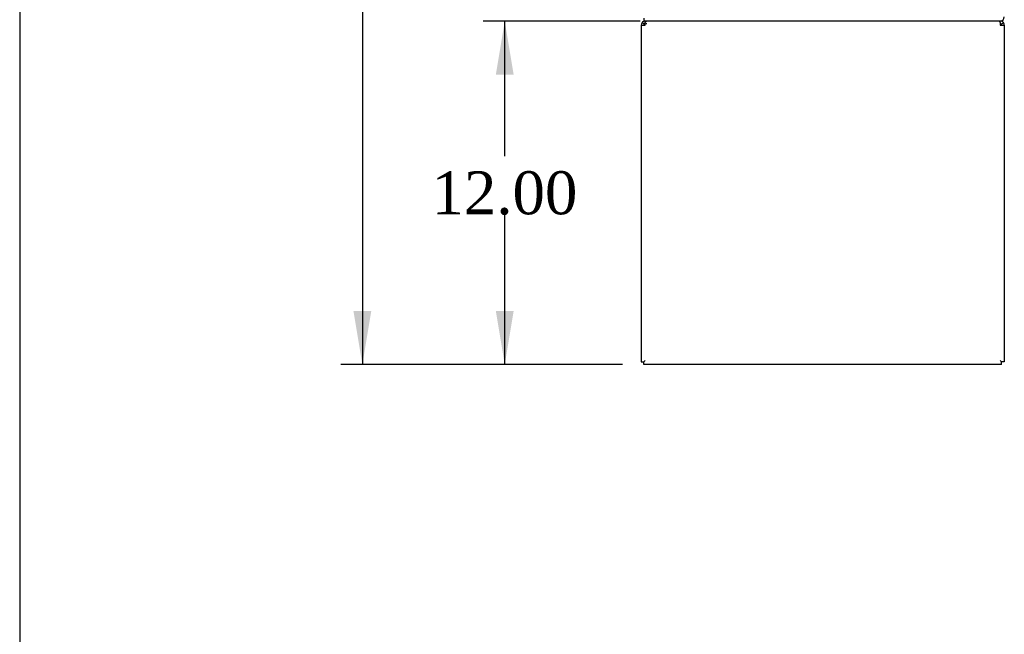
# Model space of a CAD drawing. Header units: inches. Extents: x 1 to 359, y -2 to 239.
# Tile 6 of 24: x 1 to 36, y 91 to 113. Entities that reach past the tile are written whole.
import ezdxf
from ezdxf.enums import TextEntityAlignment as Align
from ezdxf.lldxf.tags import DXFTag

# ---------------------------------------------------------------- set-up
doc = ezdxf.new("R2010")
doc.units = ezdxf.units.IN
doc.header["$MEASUREMENT"] = 0
for name, color, linetype in [('COM54926', 7, 'Continuous'), ('COM71190-1', 7, 'Continuous'), ('Default', 7, 'Continuous')]:
    doc.layers.add(name, color=color, linetype=linetype)
doc.styles.add('SEACAD_Times_New_Roman', font='times.ttf')
tags = doc.linetypes.add('HIDDEN2', pattern=[0.1875, 0.125, -0.0625]).pattern_tags.tags
tags[6:7] = [DXFTag(74, 4), DXFTag(75, 0), DXFTag(340, '0'), DXFTag(46, 0.0), DXFTag(50, 0.0), DXFTag(44, 0.0), DXFTag(45, 0.0)]
tags[4:5] = [DXFTag(74, 4), DXFTag(75, 0), DXFTag(340, '0'), DXFTag(46, 0.0), DXFTag(50, 0.0), DXFTag(44, 0.0), DXFTag(45, 0.0)]
doc.dimstyles.new('HAMMOND_(STH_-_300x200)', dxfattribs={"dimtxt": 1.5, "dimasz": 1.875, "dimexe": 0.75, "dimexo": 0.75, "dimgap": 0.375, "dimtad": 0, "dimtih": 1, "dimtoh": 1, "dimzin": 0, "dimdsep": 46, "dimtxsty": 'SEACAD_Times_New_Roman', "dimblk1": '_SE_FILLED', "dimblk2": '_SE_FILLED', "dimsah": 1, "dimcen": 0.75, "dimadec": 0, "dimazin": 0, "dimtfac": 0.8, "dimtofl": 0, "dimtmove": 0, "dimatfit": 3, "dimfxl": 1, "dimtolj": 1, "dimtzin": 0, "dimarcsym": 0})

# ---------------------------------------------------------------- blocks, each defined once
blk = doc.blocks.new('SE3')
at = {"layer": 'COM54926', "color": 7, "linetype": 'Continuous'}
for p, q in [((23.034, 112.667), (23.034, 100.905)), ((23.034, 112.667), (23.177, 112.667)), ((23.139, 112.696), (23.064, 112.754)), ((23.177, 112.754), (23.177, 112.81)), ((23.177, 112.667), (23.177, 112.754)), ((35.579, 112.754), (35.579, 112.81)), ((35.579, 112.754), (35.579, 112.667)), ((35.579, 112.667), (35.722, 112.667)), ((35.617, 112.696), (35.693, 112.754)), ((35.722, 112.667), (35.722, 100.905)), ((23.034, 100.905), (23.129, 100.905)), ((23.129, 100.905), (23.177, 100.953)), ((23.129, 100.905), (23.177, 100.953)), ((23.129, 100.81), (23.129, 100.905)), ((35.627, 100.81), (23.129, 100.81)), ((35.627, 100.905), (35.579, 100.953)), ((35.627, 100.905), (35.579, 100.953)), ((35.722, 100.905), (35.627, 100.905)), ((35.627, 100.81), (35.627, 100.905))]:
    blk.add_line(p, q, dxfattribs=at)
for centre, radius, start, end in [((23.177, 112.667), 0.143, 142.4162, 180), ((23.177, 112.667), 0.143, 90, 142.4161), ((23.177, 112.667), 0.048, 142.4162, 180), ((23.177, 112.667), 0.048, 90, 142.4162), ((35.579, 112.667), 0.143, 37.5839, 90), ((35.579, 112.667), 0.048, 37.5838, 90), ((35.579, 112.667), 0.048, 0, 37.5838), ((35.579, 112.667), 0.143, 0, 37.5838)]:
    blk.add_arc(centre, radius, start, end, dxfattribs=at)
at = {"layer": 'COM54926', "color": 7, "linetype": 'HIDDEN2'}
blk.add_arc((23.239, 112.604), 0.11, 92.1547, 123.9357, dxfattribs=at)
at = {"layer": 'COM54926', "color": 7, "linetype": 'Continuous'}
for points in [[(23.235, 112.81), (23.225, 112.81), (23.216, 112.805), (23.197, 112.785), (23.187, 112.771), (23.177, 112.754)], [(35.579, 112.754), (35.57, 112.771), (35.56, 112.785), (35.541, 112.805), (35.531, 112.81), (35.522, 112.81)]]:
    blk.add_open_spline(points, degree=3, knots=[0, 0, 0, 0, 0.5, 0.5, 1, 1, 1, 1], dxfattribs=at)
at = {"layer": 'COM71190-1', "color": 7, "linetype": 'Continuous'}
for p in [(23.129, 112.905), (35.579, 112.81)]:
    blk.add_line(p, (23.129, 112.81), dxfattribs=at)
blk.add_arc((35.579, 112.953), 0.143, 270, 0, dxfattribs=at)
blk = doc.blocks.new('DMBLK3940')
at = {"layer": 'Default', "linetype": 'Continuous'}
for points in [[(12.98, 171.06), (13.605, 171.06), (13.292, 172.935)], [(12.98, 102.685), (13.292, 100.81), (13.605, 102.685)]]:
    blk.add_hatch(color=7, dxfattribs=at).paths.add_polyline_path(points)
at = {"layer": 'Default', "color": 7, "linetype": 'Continuous'}
for p, q in [((22.379, 172.935), (12.542, 172.935)), ((13.292, 172.935), (13.292, 138.147)), ((13.292, 136.122), (13.292, 100.81)), ((22.379, 100.81), (12.542, 100.81))]:
    blk.add_line(p, q, dxfattribs=at)
at = {"layer": 'Default', "color": 7, "linetype": 'Continuous', "style": 'SEACAD_Times_New_Roman'}
blk.add_text('72.13', height=1.5, dxfattribs=at).set_placement((10.733, 137.622), align=Align.TOP_LEFT)
blk = doc.blocks.new('_SE_FILLED')
at = {"color": 0}
blk.add_line((0, 0), (-1, 0), dxfattribs=at)
blk.add_solid([(0, 0), (-1, -0.1665), (-1, 0.1665), (0, 0)], dxfattribs=at)
blk = doc.blocks.new('DMBLK3954')
at = {"layer": 'Default', "linetype": 'Continuous'}
for points in [[(17.955, 110.935), (18.58, 110.935), (18.268, 112.81)], [(17.955, 102.685), (18.268, 100.81), (18.58, 102.685)]]:
    blk.add_hatch(color=7, dxfattribs=at).paths.add_polyline_path(points)
at = {"layer": 'Default', "color": 7, "linetype": 'Continuous'}
for p, q in [((23.004, 112.81), (17.518, 112.81)), ((18.268, 108.085), (18.268, 112.81)), ((18.268, 100.81), (18.268, 106.06)), ((22.379, 100.81), (17.518, 100.81))]:
    blk.add_line(p, q, dxfattribs=at)
at = {"layer": 'Default', "color": 7, "linetype": 'Continuous', "style": 'SEACAD_Times_New_Roman'}
blk.add_text('12.00', height=1.5, dxfattribs=at).set_placement((15.708, 107.56), align=Align.TOP_LEFT)
blk = doc.blocks.new('BORDER')
at = {"layer": 'Default', "color": 7, "linetype": 'Continuous'}
blk.add_line((-41.86, 27.86), (-41.86, 0), dxfattribs=at)

msp = doc.modelspace()

# ---------------------------------------------------------------- block references
at = {"layer": 'Default', "color": 7, "xscale": 8.55, "yscale": 8.55, "zscale": 8.55}
msp.add_blockref('BORDER', (359.223, 0.67), dxfattribs=at)
at = {"layer": 'Default'}
msp.add_blockref('SE3', (0, 0), dxfattribs=at)

# ---------------------------------------------------------------- dimensions: what is measured, and where the dimension line sits
at = {"layer": 'Default', "color": 7, "linetype": 'Continuous'}
for base, p1, p2, angle, picture, middle, dimtype in [((13.292202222, 172.93458553), (23.129364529, 172.93458553), (23.129443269, 100.809585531), 270.000062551, 'DMBLK3940', (13.292202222, 136.872085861), 161), ((18.268, 112.81), (23.129, 100.81), (23.754, 112.81), 90, 'DMBLK3954', (18.268, 106.81), 160)]:
    dim = msp.add_linear_dim(base=base, p1=p1, p2=p2, angle=angle, text='\\A1;<>', dimstyle='HAMMOND_(STH_-_300x200)', dxfattribs=at)
    dim.commit()
    dim.dimension.update_dxf_attribs({"geometry": picture, "text_midpoint": middle, "dimtype": dimtype})

doc.saveas('drawing.dxf')
